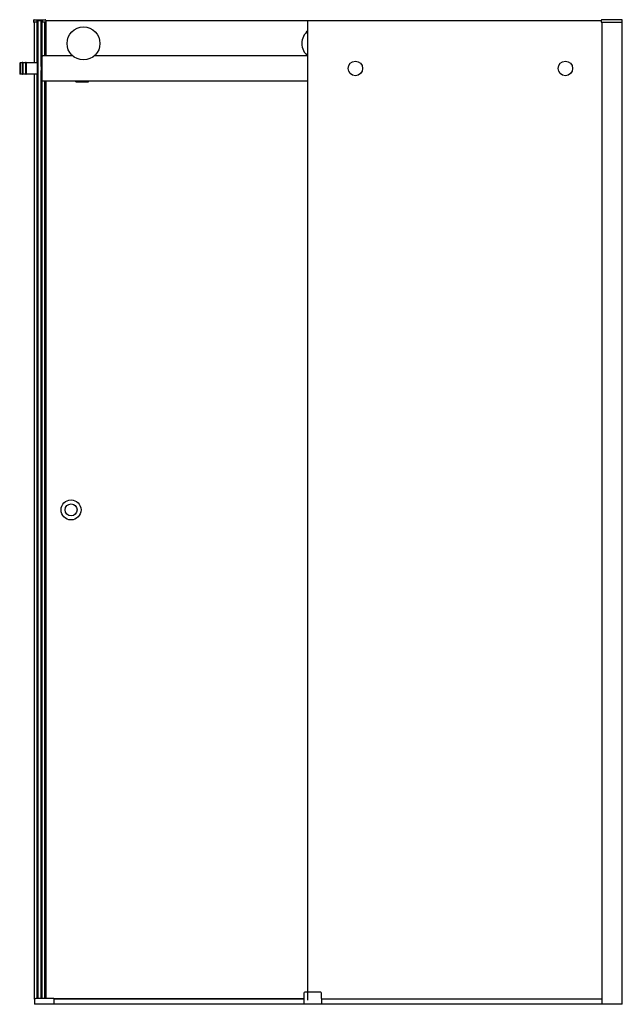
# Model space of a CAD drawing. Header units: millimetres. Extents: x 2154.46 to 2155.66, y 1184.57 to 1186.54.
import ezdxf

# ---------------------------------------------------------------- set-up
doc = ezdxf.new("R2010")
doc.units = ezdxf.units.MM
doc.layers.add('SANINDUSA', color=3, linetype='CONTINUOUS')

msp = doc.modelspace()

# ---------------------------------------------------------------- linework, layer by layer
at = {"layer": 'SANINDUSA'}
for p, q in [((2154.4856, 1186.5379), (2154.4855, 1186.5354)), ((2154.4871, 1186.5393), (2154.5087, 1186.5393)), ((2154.4927, 1186.5373), (2154.4926, 1186.5353)), ((2154.4927, 1186.4533), (2154.4927, 1186.5375)), ((2154.4931, 1186.4533), (2154.4931, 1186.5378)), ((2154.5028, 1186.5378), (2154.4932, 1186.5378)), ((2154.4949, 1186.5368), (2154.4949, 1186.5378)), ((2154.4949, 1184.5806), (2154.4949, 1186.5368)), ((2154.5009, 1186.5368), (2154.4949, 1186.5368)), ((2154.5009, 1186.4458), (2154.5009, 1186.5378)), ((2154.5027, 1186.4533), (2154.5027, 1186.5378)), ((2154.5032, 1186.4665), (2154.5032, 1186.5376)), ((2154.5033, 1186.5353), (2154.5033, 1186.5373)), ((2154.5102, 1186.5379), (2154.5103, 1186.5354)), ((2154.5106, 1186.4668), (2154.5106, 1186.5368)), ((2155.0346, 1186.5368), (2154.5106, 1186.5368)), ((2155.0346, 1184.5768), (2155.0346, 1186.5368)), ((2155.6214, 1186.5368), (2155.0346, 1186.5368)), ((2155.6214, 1186.5379), (2155.6213, 1186.5354)), ((2155.6636, 1186.5393), (2155.6229, 1186.5393)), ((2155.6638, 1186.5343), (2155.6636, 1186.5393)), ((2154.4923, 1186.5343), (2154.4865, 1186.5343)), ((2154.4877, 1186.4533), (2154.4877, 1186.5343)), ((2154.4926, 1186.5346), (2154.4926, 1186.5353)), ((2154.5033, 1186.5353), (2154.5033, 1186.5346)), ((2154.5093, 1186.5343), (2154.5036, 1186.5343)), ((2154.5082, 1186.4668), (2154.5082, 1186.5343)), ((2155.6223, 1186.5343), (2155.6638, 1186.5343)), ((2155.6236, 1184.5688), (2155.6236, 1186.5343)), ((2155.6636, 1184.5688), (2155.6636, 1186.5343)), ((2154.5029, 1186.4178), (2154.5029, 1186.4658)), ((2154.564, 1186.4668), (2154.5039, 1186.4668)), ((2155.034, 1186.4668), (2154.6071, 1186.4668)), ((2154.4579, 1186.4523), (2154.4589, 1186.4533)), ((2154.4579, 1186.4523), (2154.4579, 1186.4313)), ((2154.4589, 1186.4533), (2154.4589, 1186.4303)), ((2154.4629, 1186.4533), (2154.4589, 1186.4533)), ((2154.4629, 1186.4533), (2154.4629, 1186.4303)), ((2154.4644, 1186.4533), (2154.4644, 1186.4303)), ((2154.4694, 1186.4533), (2154.4644, 1186.4533)), ((2154.4694, 1186.4533), (2154.4694, 1186.4303)), ((2154.4709, 1186.4533), (2154.4709, 1186.4303)), ((2154.4929, 1186.4533), (2154.4709, 1186.4533)), ((2154.4929, 1186.4533), (2154.4929, 1186.4303)), ((2154.4929, 1186.4533), (2154.4929, 1186.4303)), ((2154.4929, 1186.4533), (2154.4949, 1186.4533)), ((2154.5009, 1186.4533), (2154.5009, 1186.4303)), ((2154.5009, 1186.4533), (2154.5029, 1186.4533)), ((2154.5009, 1186.4458), (2154.5009, 1186.4458)), ((2154.4579, 1186.4313), (2154.4589, 1186.4303)), ((2154.4629, 1186.4303), (2154.4589, 1186.4303)), ((2154.4694, 1186.4303), (2154.4644, 1186.4303)), ((2154.4929, 1186.4303), (2154.4709, 1186.4303)), ((2154.4877, 1184.5791), (2154.4877, 1186.4303)), ((2154.4927, 1184.5806), (2154.4927, 1186.4303)), ((2154.4929, 1186.4303), (2154.4949, 1186.4303)), ((2154.4931, 1184.5806), (2154.4931, 1186.4303)), ((2154.5009, 1184.5806), (2154.5009, 1186.4378)), ((2154.5009, 1186.4378), (2154.5009, 1186.4378)), ((2154.5009, 1186.4303), (2154.5029, 1186.4303)), ((2154.5027, 1184.5806), (2154.5027, 1186.4303)), ((2154.5032, 1184.5806), (2154.5032, 1186.4172)), ((2154.5039, 1186.4168), (2155.0346, 1186.4168)), ((2154.5082, 1184.5806), (2154.5082, 1186.4168)), ((2154.5106, 1184.5806), (2154.5106, 1186.4168)), ((2154.5704, 1186.4158), (2154.5704, 1186.4168)), ((2154.5704, 1186.4148), (2154.5704, 1186.4158)), ((2154.5704, 1186.4158), (2154.5954, 1186.4158)), ((2154.5704, 1186.4148), (2154.5954, 1186.4148)), ((2154.5954, 1186.4158), (2154.5954, 1186.4168)), ((2154.5954, 1186.4148), (2154.5954, 1186.4158)), ((2155.0267, 1184.5914), (2155.0263, 1184.5688)), ((2155.0604, 1184.5928), (2155.0282, 1184.5928)), ((2155.0623, 1184.5688), (2155.0619, 1184.5914)), ((2154.4873, 1184.5778), (2154.4873, 1184.5688)), ((2155.6636, 1184.5688), (2154.4873, 1184.5688)), ((2154.5253, 1184.5806), (2154.4901, 1184.5806)), ((2155.0265, 1184.5798), (2154.5263, 1184.5798)), ((2154.5263, 1184.5796), (2154.5263, 1184.5688)), ((2155.0265, 1184.5788), (2154.5263, 1184.5788)), ((2155.6236, 1184.5788), (2155.0622, 1184.5788))]:
    msp.add_line(p, q, dxfattribs=at)
for centre, radius in [((2154.5856, 1186.4918), 0.033), ((2155.1296, 1186.4418), 0.0145), ((2155.5498, 1186.4418), 0.0145), ((2154.5606, 1185.5583), 0.02), ((2154.5606, 1185.5583), 0.012)]:
    msp.add_circle(centre, radius, dxfattribs=at)
for centre, radius, start, end in [((2154.4871, 1186.5378), 0.0015, 90, 178), ((2154.4932, 1186.5373), 0.0005, 137.3632, 178), ((2154.4932, 1186.5373), 0.0005, 90.0173, 137.3458), ((2154.5028, 1186.5373), 0.0005, 42.6393, 90.038), ((2154.5028, 1186.5373), 0.0005, 2, 42.6368), ((2154.5087, 1186.5378), 0.0015, 2, 90), ((2155.6229, 1186.5378), 0.0015, 90, 178), ((2154.4865, 1186.5353), 0.001, 178, 270), ((2154.4923, 1186.5346), 0.0003, 270, 358), ((2154.5036, 1186.5346), 0.0003, 182, 270), ((2154.5093, 1186.5353), 0.001, 270, 2), ((2155.0556, 1186.4918), 0.033, 129.5201, 230.4799), ((2155.6223, 1186.5353), 0.001, 178, 270), ((2154.5039, 1186.4658), 0.001, 90, 180), ((2154.4637, 1186.4531), 0.00075, 0, 180), ((2154.4702, 1186.4531), 0.00075, 0, 180), ((2154.4637, 1186.4306), 0.00075, 180, 0), ((2154.4702, 1186.4306), 0.00075, 180, 0), ((2154.5039, 1186.4178), 0.001, 180, 270), ((2155.0282, 1184.5913), 0.0015, 90, 179), ((2155.0604, 1184.5913), 0.0015, 1, 90), ((2154.4901, 1184.5778), 0.0028, 90, 180), ((2154.5253, 1184.5796), 0.001, 0, 90)]:
    msp.add_arc(centre, radius, start, end, dxfattribs=at)

doc.saveas('drawing.dxf')
